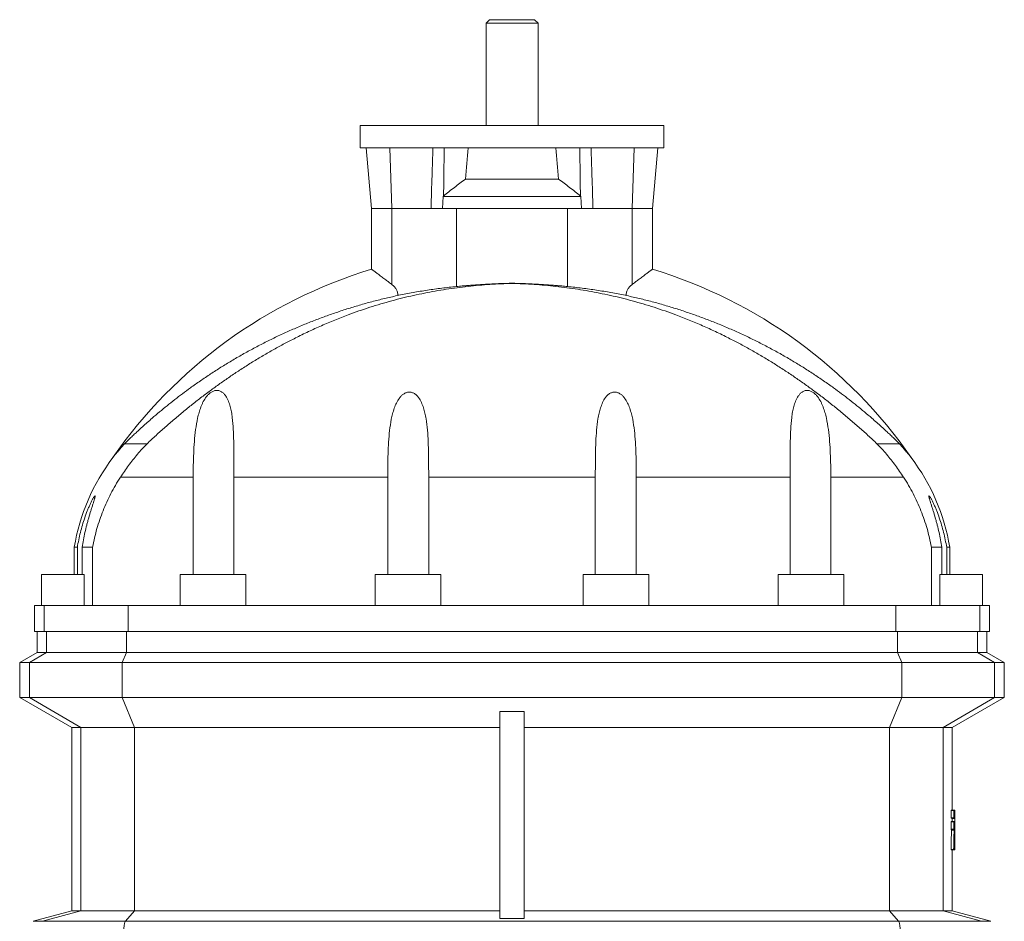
# Model space of a CAD drawing. Header units: millimetres. Extents: x -710 to 592, y 67 to 1977.
# Tile 7 of 7: x 24 to 592, y 1457 to 1977. Entities that reach past the tile are written whole.
import ezdxf

# ---------------------------------------------------------------- set-up
doc = ezdxf.new("R2010")
doc.units = ezdxf.units.MM

msp = doc.modelspace()

# ---------------------------------------------------------------- linework, layer by layer
at = {"color": 7, "linetype": 'Continuous', "lineweight": 15}
for p, q in [((294.69, 1977.13), (292.69, 1975.13)), ((318.38, 1977.13), (294.69, 1977.13)), ((320.69, 1977.13), (318.38, 1977.13)), ((322.69, 1975.13), (320.69, 1977.13)), ((292.69, 1975.13), (292.69, 1916.13)), ((320.02, 1975.13), (292.69, 1975.13)), ((322.69, 1975.13), (320.02, 1975.13)), ((322.69, 1916.13), (322.69, 1975.13)), ((220.19, 1916.13), (220.19, 1903.13)), ((220.19, 1916.13), (307.69, 1916.13)), ((307.69, 1916.13), (395.19, 1916.13)), ((395.19, 1903.13), (395.19, 1916.13)), ((220.19, 1903.13), (307.69, 1903.13)), ((223.63, 1903.13), (226.69, 1868.13)), ((307.69, 1903.13), (395.19, 1903.13)), ((388.69, 1868.13), (391.75, 1903.13)), ((280.84, 1885.13), (334.53, 1885.13)), ((267.96, 1875.13), (267.65, 1868.13)), ((267.96, 1875.13), (347.42, 1875.13)), ((347.73, 1868.13), (347.42, 1875.13)), ((226.69, 1868.13), (226.69, 1833.15)), ((226.69, 1868.13), (238.42, 1868.13)), ((261.02, 1868.13), (238.42, 1868.13)), ((275.59, 1868.13), (261.02, 1868.13)), ((275.59, 1823.2), (275.59, 1868.13)), ((339.78, 1823.2), (339.78, 1868.13)), ((339.78, 1868.13), (354.35, 1868.13)), ((376.96, 1868.13), (354.35, 1868.13)), ((388.69, 1868.13), (376.96, 1868.13)), ((388.69, 1833.15), (388.69, 1868.13)), ((307.69, 1824.99), (307.69, 1825.06)), ((242.35, 1818.13), (241.9, 1818.13)), ((373.03, 1818.13), (373.48, 1818.13)), ((97.14, 1732.48), (84.19, 1732.48)), ((518.23, 1732.48), (531.19, 1732.48)), ((123.79, 1713.13), (123.79, 1657.13)), ((147.17, 1657.13), (147.17, 1713.13)), ((236.01, 1713.13), (236.01, 1657.13)), ((259.62, 1657.13), (259.62, 1713.13)), ((355.75, 1657.13), (355.75, 1713.13)), ((379.37, 1713.13), (379.37, 1657.13)), ((468.2, 1657.13), (468.2, 1713.13)), ((491.58, 1713.13), (491.58, 1657.13)), ((55.19, 1672.72), (55.19, 1657.13)), ((55.19, 1672.72), (56.94, 1672.72)), ((56.94, 1657.13), (56.94, 1672.72)), ((65.75, 1672.72), (59.7, 1672.72)), ((59.7, 1672.72), (59.7, 1657.13)), ((65.75, 1672.72), (65.75, 1639.13)), ((549.62, 1672.72), (549.62, 1639.13)), ((549.62, 1672.72), (555.67, 1672.72)), ((555.67, 1672.72), (555.67, 1657.13)), ((560.19, 1672.72), (558.44, 1672.72)), ((558.44, 1657.13), (558.44, 1672.72)), ((560.19, 1657.13), (560.19, 1672.72)), ((36.19, 1657.13), (36.19, 1639.13)), ((36.19, 1657.13), (60.81, 1657.13)), ((60.81, 1639.13), (60.81, 1657.13)), ((116.19, 1657.13), (116.19, 1639.13)), ((116.19, 1657.13), (154.1, 1657.13)), ((154.1, 1657.13), (154.1, 1639.13)), ((228.69, 1657.13), (228.69, 1639.13)), ((228.69, 1657.13), (266.69, 1657.13)), ((266.69, 1639.13), (266.69, 1657.13)), ((348.69, 1657.13), (348.69, 1639.13)), ((386.69, 1657.13), (348.69, 1657.13)), ((386.69, 1639.13), (386.69, 1657.13)), ((461.27, 1657.13), (461.27, 1639.13)), ((499.19, 1657.13), (461.27, 1657.13)), ((499.19, 1639.13), (499.19, 1657.13)), ((554.57, 1639.13), (554.57, 1657.13)), ((579.19, 1657.13), (554.57, 1657.13)), ((579.19, 1639.13), (579.19, 1657.13)), ((32.19, 1639.13), (32.19, 1624.13)), ((37.8, 1639.13), (32.19, 1639.13)), ((37.8, 1639.13), (86.19, 1639.13)), ((86.19, 1639.13), (529.19, 1639.13)), ((577.57, 1639.13), (529.19, 1639.13)), ((577.57, 1639.13), (583.19, 1639.13)), ((583.19, 1624.13), (583.19, 1639.13)), ((37.8, 1624.13), (32.19, 1624.13)), ((33.69, 1624.13), (33.69, 1612.13)), ((37.8, 1624.13), (86.19, 1624.13)), ((86.19, 1624.13), (529.19, 1624.13)), ((577.57, 1624.13), (529.19, 1624.13)), ((577.57, 1624.13), (583.19, 1624.13)), ((581.69, 1612.13), (581.69, 1624.13)), ((33.69, 1612.13), (23.69, 1606.35)), ((39.19, 1612.13), (33.69, 1612.13)), ((85.21, 1612.13), (39.19, 1612.13)), ((530.16, 1612.13), (85.21, 1612.13)), ((530.16, 1612.13), (576.18, 1612.13)), ((576.18, 1612.13), (581.69, 1612.13)), ((591.69, 1606.35), (581.69, 1612.13)), ((23.69, 1606.35), (23.69, 1586.13)), ((29.32, 1606.35), (23.69, 1606.35)), ((82.88, 1606.35), (29.32, 1606.35)), ((532.49, 1606.35), (82.88, 1606.35)), ((532.49, 1606.35), (586.06, 1606.35)), ((586.06, 1606.35), (591.69, 1606.35)), ((591.69, 1586.13), (591.69, 1606.35)), ((23.69, 1586.13), (53.69, 1568.81)), ((29.32, 1586.13), (23.69, 1586.13)), ((82.88, 1586.13), (29.32, 1586.13)), ((532.49, 1586.13), (82.88, 1586.13)), ((532.49, 1586.13), (586.06, 1586.13)), ((561.69, 1568.81), (591.69, 1586.13)), ((586.06, 1586.13), (591.69, 1586.13)), ((300.69, 1578.06), (300.69, 1458.63)), ((314.69, 1578.06), (314.69, 1458.63)), ((53.69, 1568.81), (53.69, 1462.93)), ((58.94, 1568.81), (53.69, 1568.81)), ((89.87, 1568.81), (58.94, 1568.81)), ((89.87, 1568.81), (300.69, 1568.81)), ((525.5, 1568.81), (314.69, 1568.81)), ((525.5, 1568.81), (556.44, 1568.81)), ((556.44, 1568.81), (561.69, 1568.81)), ((561.69, 1521.17), (561.69, 1568.81)), ((561.03, 1520.93), (561.03, 1516.61)), ((561.03, 1520.93), (562.53, 1520.93)), ((561.03, 1516.61), (562.53, 1516.61)), ((561.05, 1521.17), (562.54, 1521.17)), ((562.53, 1520.93), (562.53, 1516.61)), ((562.54, 1521.17), (563.13, 1521.17)), ((561.03, 1514.35), (561.03, 1510.03)), ((561.03, 1514.35), (562.53, 1514.35)), ((561.05, 1516.37), (562.54, 1516.37)), ((561.05, 1514.59), (562.54, 1514.59)), ((561.57, 1516.22), (561.58, 1514.59)), ((561.57, 1516.22), (563.07, 1516.22)), ((562.53, 1514.35), (562.53, 1510.03)), ((562.54, 1516.37), (563.07, 1516.37)), ((562.54, 1514.59), (563.04, 1514.59)), ((561.03, 1510.03), (562.53, 1510.03)), ((561.05, 1509.79), (562.54, 1509.79)), ((561.2, 1509.46), (562.7, 1509.46)), ((562.54, 1509.79), (562.69, 1509.79)), ((562.87, 1506.26), (562.99, 1506.26)), ((562.88, 1505.93), (562.99, 1505.93)), ((563.19, 1498.13), (563.19, 1505.73)), ((562.79, 1501.34), (563.05, 1501.34)), ((562.8, 1501.49), (563.05, 1501.49)), ((560.96, 1498.46), (562.46, 1498.46)), ((560.97, 1498.13), (562.47, 1498.13)), ((561.69, 1462.93), (561.69, 1498.13)), ((562.47, 1498.13), (562.72, 1498.13)), ((562.73, 1498.27), (563.08, 1498.27)), ((562.78, 1498.13), (563.09, 1498.13)), ((563.09, 1498.13), (563.16, 1498.13)), ((563.18, 1498.13), (563.19, 1498.13)), ((53.69, 1462.93), (31.39, 1456.96)), ((58.94, 1462.93), (53.69, 1462.93)), ((89.87, 1462.93), (58.94, 1462.93)), ((89.87, 1462.93), (300.69, 1462.93)), ((525.5, 1462.93), (314.69, 1462.93)), ((525.5, 1462.93), (556.44, 1462.93)), ((556.44, 1462.93), (561.69, 1462.93)), ((583.98, 1456.96), (561.69, 1462.93))]:
    msp.add_line(p, q, dxfattribs=at)
at = {"color": 8, "linetype": 'Continuous', "lineweight": 0}
for p, q in [((237.25, 1903.13), (238.42, 1868.13)), ((378.13, 1903.13), (376.96, 1868.13)), ((238.42, 1824.3), (238.42, 1868.13)), ((339.78, 1868.13), (275.59, 1868.13)), ((376.96, 1824.3), (376.96, 1868.13)), ((123.79, 1713.13), (81.79, 1713.13)), ((236.01, 1713.13), (147.17, 1713.13)), ((355.75, 1713.13), (259.62, 1713.13)), ((379.37, 1713.13), (468.2, 1713.13)), ((491.58, 1713.13), (533.59, 1713.13)), ((37.8, 1639.13), (37.8, 1624.13)), ((86.19, 1639.13), (86.19, 1624.13)), ((529.19, 1639.13), (529.19, 1624.13)), ((577.57, 1639.13), (577.57, 1624.13)), ((39.19, 1612.13), (39.19, 1624.13)), ((85.21, 1612.13), (85.21, 1624.13)), ((530.16, 1612.13), (530.16, 1624.13)), ((576.18, 1612.13), (576.18, 1624.13)), ((29.32, 1606.35), (39.19, 1612.13)), ((82.88, 1606.35), (85.21, 1612.13)), ((532.49, 1606.35), (530.16, 1612.13)), ((586.06, 1606.35), (576.18, 1612.13)), ((29.32, 1586.13), (29.32, 1606.35)), ((82.88, 1586.13), (82.88, 1606.35)), ((532.49, 1586.13), (532.49, 1606.35)), ((586.06, 1586.13), (586.06, 1606.35)), ((58.94, 1568.81), (29.32, 1586.13)), ((89.87, 1568.81), (82.88, 1586.13)), ((525.5, 1568.81), (532.49, 1586.13)), ((556.44, 1568.81), (586.06, 1586.13)), ((58.94, 1462.93), (58.94, 1568.81)), ((89.87, 1462.93), (89.87, 1568.81)), ((525.5, 1462.93), (525.5, 1568.81)), ((556.44, 1462.93), (556.44, 1568.81)), ((36.93, 1456.96), (58.94, 1462.93)), ((84.68, 1456.96), (89.87, 1462.93)), ((530.7, 1456.96), (525.5, 1462.93)), ((578.45, 1456.96), (556.44, 1462.93)), ((36.93, 1456.96), (31.39, 1456.96)), ((84.68, 1456.96), (36.93, 1456.96)), ((530.7, 1456.96), (84.68, 1456.96)), ((530.7, 1456.96), (578.45, 1456.96)), ((578.45, 1456.96), (583.98, 1456.96))]:
    msp.add_line(p, q, dxfattribs=at)
at = {"color": 8, "linetype": 'Continuous', "lineweight": 0, "flags": 128}
for points in [[(84.68, 1447.3), (84.55, 1447.48), (84.42, 1447.74), (84.3, 1448.05), (84.2, 1448.43), (84.1, 1448.85), (84.01, 1449.32), (83.94, 1449.83), (83.89, 1450.38), (83.85, 1450.95), (83.82, 1451.53), (83.81, 1452.13), (83.82, 1452.72), (83.85, 1453.3), (83.89, 1453.87), (83.94, 1454.42), (84.01, 1454.93), (84.1, 1455.4), (84.2, 1455.83), (84.3, 1456.2), (84.42, 1456.51), (84.55, 1456.77), (84.68, 1456.96)], [(530.7, 1447.3), (530.83, 1447.48), (530.95, 1447.74), (531.07, 1448.05), (531.18, 1448.43), (531.28, 1448.85), (531.36, 1449.32), (531.43, 1449.83), (531.49, 1450.38), (531.53, 1450.95), (531.55, 1451.53), (531.56, 1452.13), (531.55, 1452.72), (531.53, 1453.3), (531.49, 1453.87), (531.43, 1454.42), (531.36, 1454.93), (531.28, 1455.4), (531.18, 1455.83), (531.07, 1456.2), (530.95, 1456.51), (530.83, 1456.77), (530.7, 1456.96)]]:
    msp.add_lwpolyline(points, dxfattribs=at)
at = {"color": 7, "linetype": 'Continuous', "lineweight": 15}
for centre, radius, start, end in [((307.69, 1565.13), 280, 106.8152, 145.3155), ((307.69, 1565.13), 280, 34.6845, 73.1848), ((169.69, 1654.13), 116, 142.6745, 170.7759), ((445.69, 1654.13), 116, 9.2241, 37.3255)]:
    msp.add_arc(centre, radius, start, end, dxfattribs=at)
for start_param, end_param in [(0.781215, 0.841542), (5.441644, 5.50197)]:
    msp.add_ellipse((307.69, 1610.95), major_axis=(0, 411.48), ratio=0.087489, start_param=start_param, end_param=end_param, dxfattribs=at)
for points, knots in [([(262.1, 1903.13), (261.91, 1897.82), (261.49, 1886.15), (261.19, 1874.48), (261.02, 1868.13)], [0, 0, 0, 0, 0.455301, 1, 1, 1, 1]), ([(268.56, 1903.13), (268.5, 1897.8), (268.43, 1892.47), (268.37, 1887.14), (268.32, 1883.22), (268.28, 1879.31), (268.23, 1875.39)], [0.00351365, 0.00351365, 0.00351365, 0.00351365, 0.01955872, 0.01955872, 0.01955872, 0.03135862, 0.03135862, 0.03135862, 0.03135862]), ([(346.81, 1903.13), (346.88, 1897.8), (346.94, 1892.47), (347.01, 1887.14), (347.05, 1883.22), (347.1, 1879.31), (347.14, 1875.39)], [0.00351365, 0.00351365, 0.00351365, 0.00351365, 0.01955872, 0.01955872, 0.01955872, 0.03135862, 0.03135862, 0.03135862, 0.03135862]), ([(353.27, 1903.13), (353.46, 1897.82), (353.88, 1886.15), (354.19, 1874.48), (354.35, 1868.13)], [0, 0, 0, 0, 0.455301, 1, 1, 1, 1]), ([(280.84, 1885.13), (278.67, 1883.59), (276.54, 1882), (272.35, 1878.75), (270.28, 1877.08), (268.23, 1875.39)], [0, 0, 0, 0, 0.5, 0.5, 1, 1, 1, 1]), ([(347.14, 1875.39), (345.09, 1877.08), (343.03, 1878.75), (338.83, 1882), (336.71, 1883.59), (334.53, 1885.13)], [0, 0, 0, 0, 0.5, 0.5, 1, 1, 1, 1]), ([(238.42, 1824.3), (237.82, 1824.76), (236.63, 1825.67), (235.1, 1826.84), (233.79, 1827.82), (232.71, 1828.65), (231.7, 1829.41), (230.77, 1830.1), (229.93, 1830.74), (229.15, 1831.32), (228.46, 1831.83), (227.88, 1832.27), (227.4, 1832.63), (227.03, 1832.9), (226.81, 1833.06), (226.71, 1833.14), (226.68, 1833.15), (226.69, 1833.15), (226.69, 1833.15)], [0, 0, 0, 0, 0.097574, 0.195133, 0.26273, 0.330405, 0.397982, 0.461421, 0.524855, 0.589973, 0.655083, 0.718629, 0.782168, 0.848162, 0.91415, 0.956961, 0.999974, 1, 1, 1, 1]), ([(376.96, 1824.3), (377.55, 1824.76), (378.74, 1825.67), (380.28, 1826.84), (381.58, 1827.82), (382.67, 1828.65), (383.68, 1829.41), (384.6, 1830.1), (385.45, 1830.74), (386.23, 1831.32), (386.91, 1831.83), (387.5, 1832.27), (387.98, 1832.63), (388.35, 1832.9), (388.57, 1833.06), (388.66, 1833.14), (388.7, 1833.15), (388.69, 1833.15), (388.69, 1833.15)], [0, 0, 0, 0, 0.097574, 0.195132, 0.262729, 0.330403, 0.39798, 0.461419, 0.524852, 0.58997, 0.65508, 0.718626, 0.782165, 0.848159, 0.914146, 0.956957, 0.99997, 1, 1, 1, 1]), ([(307.69, 1824.99), (305.56, 1824.92), (301.31, 1824.77), (294.95, 1824.4), (288.62, 1823.9), (282.33, 1823.28), (276.02, 1822.52), (269.72, 1821.62), (263.41, 1820.58), (257.15, 1819.4), (250.94, 1818.08), (244.68, 1816.61), (238.36, 1814.97), (231.99, 1813.16), (225.67, 1811.2), (219.39, 1809.1), (212.65, 1806.67), (205.45, 1803.86), (197.8, 1800.63), (190.23, 1797.19), (183.12, 1793.72), (176.47, 1790.28), (170.27, 1786.89), (164.12, 1783.35), (158.03, 1779.67), (152.08, 1775.91), (146.27, 1772.07), (140.6, 1768.16), (134.99, 1764.14), (129.44, 1760), (123.92, 1755.72), (118.44, 1751.3), (112.98, 1746.74), (107.61, 1742.08), (102.32, 1737.33), (98.87, 1734.1), (97.14, 1732.48)], [0, 0, 0, 0, 0.026591, 0.053205, 0.079831, 0.10645, 0.133045, 0.16033, 0.187629, 0.214937, 0.242244, 0.269534, 0.29825, 0.326977, 0.355708, 0.384436, 0.413153, 0.449048, 0.484957, 0.520866, 0.556759, 0.586934, 0.617125, 0.64732, 0.677508, 0.707681, 0.736591, 0.765518, 0.79445, 0.823374, 0.852283, 0.881813, 0.911365, 0.940923, 0.970472, 1, 1, 1, 1]), ([(238.42, 1824.3), (238.89, 1823.94), (239.33, 1823.54), (240.15, 1822.66), (240.52, 1822.17), (241.14, 1821.13), (241.39, 1820.57), (241.67, 1819.67), (241.74, 1819.37), (241.85, 1818.75), (241.88, 1818.44), (241.9, 1818.13)], [0, 0, 0, 0, 0.25, 0.25, 0.5, 0.5, 0.75, 0.75, 0.875, 0.875, 1, 1, 1, 1]), ([(275.59, 1823.2), (276.21, 1823.25), (277.45, 1823.37), (279.42, 1823.54), (281.5, 1823.71), (283.68, 1823.88), (285.96, 1824.05), (288.29, 1824.21), (290.65, 1824.36), (293.05, 1824.5), (295.52, 1824.63), (298.05, 1824.75), (300.64, 1824.86), (303.11, 1824.95), (305.46, 1825.01), (306.95, 1825.05), (307.69, 1825.06)], [0, 0, 0, 0, 0.07185, 0.143755, 0.215604, 0.289535, 0.363527, 0.437457, 0.509311, 0.581219, 0.653072, 0.727029, 0.801046, 0.875003, 0.937427, 1, 1, 1, 1]), ([(339.78, 1823.2), (339.17, 1823.25), (337.93, 1823.37), (335.95, 1823.54), (333.88, 1823.71), (331.7, 1823.88), (329.42, 1824.05), (327.09, 1824.21), (324.72, 1824.36), (322.32, 1824.5), (319.86, 1824.63), (317.33, 1824.75), (314.74, 1824.86), (312.26, 1824.95), (309.91, 1825.01), (308.43, 1825.05), (307.69, 1825.06)], [0, 0, 0, 0, 0.0718497, 0.1437546, 0.2156044, 0.2895354, 0.3635266, 0.4374574, 0.5093106, 0.5812192, 0.653072, 0.7270288, 0.8010465, 0.8750028, 0.9374274, 1, 1, 1, 1]), ([(307.69, 1824.99), (309.81, 1824.92), (314.07, 1824.77), (320.43, 1824.4), (326.76, 1823.9), (333.05, 1823.28), (339.35, 1822.52), (345.66, 1821.62), (351.97, 1820.58), (358.23, 1819.4), (364.43, 1818.08), (370.7, 1816.61), (377.01, 1814.97), (383.39, 1813.16), (389.71, 1811.2), (395.98, 1809.1), (402.72, 1806.67), (409.93, 1803.86), (417.57, 1800.63), (425.15, 1797.19), (432.25, 1793.72), (438.9, 1790.28), (445.11, 1786.89), (451.26, 1783.35), (457.35, 1779.67), (463.3, 1775.91), (469.11, 1772.07), (474.78, 1768.16), (480.39, 1764.14), (485.94, 1760), (491.45, 1755.72), (496.94, 1751.3), (502.39, 1746.74), (507.76, 1742.08), (513.05, 1737.33), (516.51, 1734.1), (518.23, 1732.48)], [0, 0, 0, 0, 0.026591, 0.053205, 0.079831, 0.10645, 0.133045, 0.16033, 0.187629, 0.214937, 0.242244, 0.269534, 0.29825, 0.326977, 0.355708, 0.384436, 0.413153, 0.449048, 0.484957, 0.520866, 0.556759, 0.586934, 0.617125, 0.64732, 0.677508, 0.707681, 0.736591, 0.765518, 0.79445, 0.823374, 0.852283, 0.881813, 0.911365, 0.940923, 0.970472, 1, 1, 1, 1]), ([(376.96, 1824.3), (376.49, 1823.94), (376.04, 1823.54), (375.23, 1822.66), (374.85, 1822.17), (374.23, 1821.13), (373.98, 1820.57), (373.71, 1819.67), (373.64, 1819.37), (373.53, 1818.75), (373.49, 1818.44), (373.48, 1818.13)], [0, 0, 0, 0, 0.25, 0.25, 0.5, 0.5, 0.75, 0.75, 0.875, 0.875, 1, 1, 1, 1]), ([(84.19, 1732.48), (84.79, 1733.07), (85.99, 1734.26), (87.88, 1736.08), (89.81, 1737.92), (92.02, 1739.99), (94.5, 1742.26), (97.27, 1744.75), (100.54, 1747.62), (104.34, 1750.85), (108.69, 1754.42), (113.12, 1757.93), (117.61, 1761.36), (122.54, 1764.99), (127.94, 1768.8), (133.81, 1772.76), (139.78, 1776.59), (145.92, 1780.34), (152.25, 1784.02), (158.77, 1787.6), (165.36, 1791.02), (172.03, 1794.29), (178.75, 1797.39), (185.52, 1800.33), (192.37, 1803.12), (199.27, 1805.74), (206.27, 1808.21), (213.36, 1810.53), (220.53, 1812.69), (227.75, 1814.68), (235.02, 1816.51), (239.89, 1817.59), (242.33, 1818.13)], [0, 0, 0, 0, 0.015171, 0.030369, 0.04559, 0.060793, 0.081513, 0.10224, 0.122964, 0.153933, 0.184915, 0.215906, 0.246896, 0.277871, 0.316546, 0.355234, 0.393922, 0.432599, 0.473122, 0.513657, 0.554192, 0.594716, 0.634951, 0.675202, 0.71546, 0.755712, 0.795947, 0.836746, 0.877563, 0.918385, 0.959201, 1, 1, 1, 1]), ([(242.35, 1818.13), (245.1, 1818.67), (250.6, 1819.76), (258.9, 1821.11), (267.23, 1822.29), (272.8, 1822.89), (275.59, 1823.2)], [0, 0, 0, 0, 0.249717, 0.499436, 0.749717, 1, 1, 1, 1]), ([(373.03, 1818.13), (370.28, 1818.67), (364.78, 1819.76), (356.48, 1821.11), (348.15, 1822.29), (342.57, 1822.89), (339.78, 1823.2)], [0, 0, 0, 0, 0.249717, 0.499436, 0.749717, 1, 1, 1, 1]), ([(531.19, 1732.48), (530.59, 1733.07), (529.39, 1734.26), (527.5, 1736.08), (525.57, 1737.92), (523.36, 1739.99), (520.88, 1742.26), (518.11, 1744.75), (514.83, 1747.62), (511.03, 1750.85), (506.68, 1754.42), (502.26, 1757.93), (497.77, 1761.36), (492.83, 1764.99), (487.44, 1768.8), (481.56, 1772.76), (475.6, 1776.59), (469.46, 1780.34), (463.13, 1784.02), (456.61, 1787.6), (450.01, 1791.02), (443.35, 1794.29), (436.63, 1797.39), (429.85, 1800.33), (423.01, 1803.12), (416.1, 1805.74), (409.11, 1808.21), (402.02, 1810.53), (394.85, 1812.69), (387.62, 1814.68), (380.36, 1816.51), (375.48, 1817.59), (373.04, 1818.13)], [0, 0, 0, 0, 0.015171, 0.030369, 0.04559, 0.060793, 0.081513, 0.10224, 0.122964, 0.153933, 0.184915, 0.215906, 0.246896, 0.277871, 0.316546, 0.355234, 0.393922, 0.432599, 0.473122, 0.513657, 0.554192, 0.594716, 0.634951, 0.675202, 0.71546, 0.755712, 0.795947, 0.836746, 0.877563, 0.918385, 0.959201, 1, 1, 1, 1]), ([(147.17, 1713.13), (147.17, 1715.46), (147.18, 1717.79), (147.19, 1722.43), (147.19, 1724.75), (147.18, 1729.37), (147.17, 1731.67), (147.09, 1736.26), (147.03, 1738.55), (146.79, 1743.08), (146.62, 1745.32), (146.2, 1748.63), (146.04, 1749.73), (145.64, 1751.9), (145.41, 1752.98), (144.98, 1754.56), (144.82, 1755.08), (144.48, 1756.11), (144.3, 1756.62), (143.68, 1758.11), (143.2, 1759.06), (142.3, 1760.39), (141.97, 1760.82), (141.23, 1761.6), (140.82, 1761.96), (140.14, 1762.42), (139.91, 1762.56), (139.41, 1762.8), (139.15, 1762.91), (138.62, 1763.08), (138.34, 1763.14), (137.78, 1763.21), (137.49, 1763.23), (136.91, 1763.2), (136.62, 1763.17), (136.05, 1763.05), (135.76, 1762.96), (134.94, 1762.66), (134.42, 1762.38), (133.45, 1761.71), (133.01, 1761.34), (132.19, 1760.53), (131.8, 1760.1), (130.74, 1758.74), (130.15, 1757.78), (129.36, 1756.28), (129.11, 1755.77), (128.65, 1754.74), (128.43, 1754.21), (127.83, 1752.64), (127.48, 1751.57), (126.85, 1749.43), (126.58, 1748.34), (125.84, 1745.07), (125.47, 1742.85), (124.87, 1738.36), (124.64, 1736.08), (124.29, 1731.53), (124.16, 1729.24), (123.96, 1724.66), (123.9, 1722.36), (123.81, 1717.75), (123.79, 1715.44), (123.79, 1713.13)], [0, 0, 0, 0, 0.0625, 0.0625, 0.125, 0.125, 0.1875, 0.1875, 0.25, 0.25, 0.3125, 0.3125, 0.34375, 0.34375, 0.375, 0.375, 0.390625, 0.390625, 0.40625, 0.40625, 0.4375, 0.4375, 0.453125, 0.453125, 0.46875, 0.46875, 0.476562, 0.476562, 0.484375, 0.484375, 0.492187, 0.492187, 0.5, 0.5, 0.507812, 0.507812, 0.515625, 0.515625, 0.53125, 0.53125, 0.546875, 0.546875, 0.5625, 0.5625, 0.59375, 0.59375, 0.609375, 0.609375, 0.625, 0.625, 0.65625, 0.65625, 0.6875, 0.6875, 0.75, 0.75, 0.8125, 0.8125, 0.875, 0.875, 0.9375, 0.9375, 1, 1, 1, 1]), ([(259.62, 1713.13), (259.62, 1715.42), (259.62, 1717.7), (259.59, 1722.26), (259.56, 1724.53), (259.48, 1729.07), (259.42, 1731.32), (259.23, 1735.83), (259.1, 1738.08), (258.71, 1742.53), (258.46, 1744.73), (257.92, 1747.98), (257.71, 1749.06), (257.22, 1751.2), (256.94, 1752.25), (256.44, 1753.79), (256.26, 1754.3), (255.87, 1755.31), (255.66, 1755.81), (254.97, 1757.28), (254.44, 1758.22), (253.48, 1759.53), (253.12, 1759.95), (252.54, 1760.52), (252.34, 1760.7), (251.91, 1761.05), (251.69, 1761.22), (250.99, 1761.67), (250.48, 1761.91), (249.66, 1762.16), (249.38, 1762.22), (248.82, 1762.29), (248.53, 1762.3), (247.95, 1762.28), (247.67, 1762.24), (247.11, 1762.12), (246.83, 1762.04), (246.02, 1761.73), (245.52, 1761.46), (244.83, 1760.97), (244.6, 1760.8), (244.18, 1760.43), (243.98, 1760.24), (243.39, 1759.64), (243.04, 1759.22), (242.04, 1757.88), (241.49, 1756.94), (240.52, 1754.98), (240.11, 1753.97), (239.38, 1751.89), (239.07, 1750.85), (238.52, 1748.73), (238.28, 1747.67), (237.65, 1744.45), (237.33, 1742.28), (236.84, 1737.89), (236.66, 1735.67), (236.37, 1731.19), (236.28, 1728.94), (236.13, 1724.44), (236.08, 1722.19), (236.02, 1717.66), (236.01, 1715.4), (236.01, 1713.13)], [0, 0, 0, 0, 0.0625, 0.0625, 0.125, 0.125, 0.1875, 0.1875, 0.25, 0.25, 0.3125, 0.3125, 0.34375, 0.34375, 0.375, 0.375, 0.390625, 0.390625, 0.40625, 0.40625, 0.4375, 0.4375, 0.453125, 0.453125, 0.460937, 0.460937, 0.46875, 0.46875, 0.484375, 0.484375, 0.492187, 0.492187, 0.5, 0.5, 0.507812, 0.507812, 0.515625, 0.515625, 0.53125, 0.53125, 0.539062, 0.539062, 0.546875, 0.546875, 0.5625, 0.5625, 0.59375, 0.59375, 0.625, 0.625, 0.65625, 0.65625, 0.6875, 0.6875, 0.75, 0.75, 0.8125, 0.8125, 0.875, 0.875, 0.9375, 0.9375, 1, 1, 1, 1]), ([(355.75, 1713.13), (355.75, 1715.42), (355.76, 1717.7), (355.79, 1722.26), (355.81, 1724.53), (355.9, 1729.07), (355.96, 1731.32), (356.15, 1735.83), (356.28, 1738.08), (356.67, 1742.53), (356.92, 1744.73), (357.46, 1747.98), (357.67, 1749.06), (358.16, 1751.2), (358.44, 1752.25), (358.94, 1753.79), (359.12, 1754.3), (359.51, 1755.31), (359.72, 1755.81), (360.4, 1757.28), (360.93, 1758.22), (361.9, 1759.53), (362.26, 1759.95), (362.84, 1760.52), (363.04, 1760.7), (363.46, 1761.05), (363.69, 1761.22), (364.39, 1761.67), (364.89, 1761.91), (365.71, 1762.16), (365.99, 1762.22), (366.56, 1762.29), (366.85, 1762.3), (367.42, 1762.28), (367.71, 1762.24), (368.27, 1762.12), (368.55, 1762.04), (369.36, 1761.73), (369.85, 1761.46), (370.55, 1760.97), (370.77, 1760.8), (371.2, 1760.43), (371.4, 1760.24), (371.98, 1759.64), (372.34, 1759.22), (373.34, 1757.88), (373.89, 1756.94), (374.85, 1754.98), (375.26, 1753.97), (376, 1751.89), (376.31, 1750.85), (376.86, 1748.73), (377.1, 1747.67), (377.73, 1744.45), (378.04, 1742.28), (378.54, 1737.89), (378.72, 1735.67), (379, 1731.19), (379.1, 1728.94), (379.25, 1724.44), (379.29, 1722.19), (379.35, 1717.66), (379.37, 1715.4), (379.37, 1713.13)], [0, 0, 0, 0, 0.0625, 0.0625, 0.125, 0.125, 0.1875, 0.1875, 0.25, 0.25, 0.3125, 0.3125, 0.34375, 0.34375, 0.375, 0.375, 0.390625, 0.390625, 0.40625, 0.40625, 0.4375, 0.4375, 0.453125, 0.453125, 0.460937, 0.460937, 0.46875, 0.46875, 0.484375, 0.484375, 0.492187, 0.492187, 0.5, 0.5, 0.507812, 0.507812, 0.515625, 0.515625, 0.53125, 0.53125, 0.539062, 0.539062, 0.546875, 0.546875, 0.5625, 0.5625, 0.59375, 0.59375, 0.625, 0.625, 0.65625, 0.65625, 0.6875, 0.6875, 0.75, 0.75, 0.8125, 0.8125, 0.875, 0.875, 0.9375, 0.9375, 1, 1, 1, 1]), ([(468.2, 1713.13), (468.2, 1715.46), (468.2, 1717.79), (468.19, 1722.43), (468.19, 1724.75), (468.19, 1729.37), (468.21, 1731.67), (468.28, 1736.26), (468.35, 1738.55), (468.59, 1743.08), (468.76, 1745.32), (469.17, 1748.63), (469.33, 1749.73), (469.73, 1751.9), (469.97, 1752.98), (470.4, 1754.56), (470.55, 1755.08), (470.89, 1756.11), (471.08, 1756.62), (471.69, 1758.11), (472.17, 1759.06), (473.08, 1760.39), (473.41, 1760.82), (474.15, 1761.6), (474.56, 1761.96), (475.23, 1762.42), (475.47, 1762.56), (475.96, 1762.8), (476.22, 1762.91), (476.76, 1763.08), (477.03, 1763.14), (477.6, 1763.21), (477.89, 1763.23), (478.47, 1763.2), (478.76, 1763.17), (479.33, 1763.05), (479.62, 1762.96), (480.44, 1762.66), (480.96, 1762.38), (481.93, 1761.71), (482.37, 1761.34), (483.19, 1760.53), (483.57, 1760.1), (484.63, 1758.74), (485.23, 1757.78), (486.02, 1756.28), (486.26, 1755.77), (486.73, 1754.74), (486.94, 1754.21), (487.55, 1752.64), (487.9, 1751.57), (488.53, 1749.43), (488.8, 1748.34), (489.53, 1745.07), (489.91, 1742.85), (490.51, 1738.36), (490.73, 1736.08), (491.09, 1731.53), (491.22, 1729.24), (491.41, 1724.66), (491.48, 1722.36), (491.56, 1717.75), (491.58, 1715.44), (491.58, 1713.13)], [0, 0, 0, 0, 0.0625, 0.0625, 0.125, 0.125, 0.1875, 0.1875, 0.25, 0.25, 0.3125, 0.3125, 0.34375, 0.34375, 0.375, 0.375, 0.390625, 0.390625, 0.40625, 0.40625, 0.4375, 0.4375, 0.453125, 0.453125, 0.46875, 0.46875, 0.476562, 0.476562, 0.484375, 0.484375, 0.492187, 0.492187, 0.5, 0.5, 0.507812, 0.507812, 0.515625, 0.515625, 0.53125, 0.53125, 0.546875, 0.546875, 0.5625, 0.5625, 0.59375, 0.59375, 0.609375, 0.609375, 0.625, 0.625, 0.65625, 0.65625, 0.6875, 0.6875, 0.75, 0.75, 0.8125, 0.8125, 0.875, 0.875, 0.9375, 0.9375, 1, 1, 1, 1]), ([(84.19, 1732.48), (83.33, 1731.53), (81.9, 1729.95), (80.19, 1727.91), (79.09, 1726.57), (78.44, 1725.74), (78.03, 1725.22), (77.76, 1724.88), (77.56, 1724.61), (77.47, 1724.5), (77.43, 1724.44), (77.44, 1724.46), (77.44, 1724.46)], [0, 0, 0, 0, 0.336894, 0.560598, 0.709529, 0.809602, 0.857967, 0.906793, 0.947198, 0.980202, 0.999979, 1, 1, 1, 1]), ([(97.14, 1732.48), (96.2, 1731.48), (94.32, 1729.49), (91.62, 1726.39), (89, 1723.21), (86.49, 1719.93), (84.06, 1716.57), (82.54, 1714.27), (81.79, 1713.13)], [0, 0, 0, 0, 0.165726, 0.331501, 0.497228, 0.664802, 0.832427, 1, 1, 1, 1]), ([(518.23, 1732.48), (519.18, 1731.48), (521.06, 1729.49), (523.76, 1726.39), (526.38, 1723.21), (528.89, 1719.93), (531.31, 1716.57), (532.83, 1714.27), (533.59, 1713.13)], [0, 0, 0, 0, 0.165726, 0.331501, 0.497228, 0.664802, 0.832427, 1, 1, 1, 1]), ([(531.19, 1732.48), (532.05, 1731.53), (533.48, 1729.95), (535.19, 1727.91), (536.29, 1726.57), (536.94, 1725.74), (537.35, 1725.22), (537.61, 1724.88), (537.82, 1724.61), (537.91, 1724.5), (537.94, 1724.44), (537.93, 1724.46), (537.93, 1724.46)], [0, 0, 0, 0, 0.336893, 0.560597, 0.709528, 0.809601, 0.857966, 0.906793, 0.947197, 0.980201, 0.999978, 1, 1, 1, 1]), ([(81.79, 1713.13), (79.79, 1710.06), (77.96, 1706.91), (74.63, 1700.48), (73.12, 1697.19), (70.43, 1690.45), (69.25, 1687.01), (67.74, 1681.72), (67.28, 1679.93), (66.44, 1676.34), (66.08, 1674.54), (65.75, 1672.72)], [0, 0, 0, 0, 0.25, 0.25, 0.5, 0.5, 0.75, 0.75, 0.875, 0.875, 1, 1, 1, 1]), ([(533.59, 1713.13), (535.58, 1710.06), (537.41, 1706.91), (540.75, 1700.48), (542.26, 1697.19), (544.94, 1690.45), (546.13, 1687.01), (547.64, 1681.72), (548.1, 1679.93), (548.93, 1676.34), (549.3, 1674.54), (549.62, 1672.72)], [0, 0, 0, 0, 0.25, 0.25, 0.5, 0.5, 0.75, 0.75, 0.875, 0.875, 1, 1, 1, 1]), ([(56.94, 1672.72), (57.42, 1675.62), (58.01, 1678.49), (59.07, 1682.74), (59.45, 1684.14), (60.27, 1686.93), (60.71, 1688.31), (61.65, 1691.05), (62.15, 1692.41), (62.93, 1694.38), (63.2, 1695.02), (63.74, 1696.29), (64.01, 1696.91), (64.57, 1698.12), (64.85, 1698.71), (65.41, 1699.81), (65.68, 1700.33), (66.07, 1701.01), (66.2, 1701.22), (66.43, 1701.61), (66.55, 1701.78), (66.75, 1702.06), (66.84, 1702.17), (66.96, 1702.29), (66.99, 1702.32), (67.05, 1702.35), (67.11, 1702.37), (67.14, 1702.36), (67.17, 1702.32), (67.18, 1702.29), (67.19, 1702.18), (67.19, 1702.07), (67.15, 1701.78), (67.11, 1701.61), (67.02, 1701.23), (66.96, 1701.02), (66.84, 1700.57), (66.76, 1700.32), (66.61, 1699.81), (66.53, 1699.54), (66.27, 1698.72), (66.08, 1698.14), (65.79, 1697.24), (65.7, 1696.93), (65.5, 1696.31), (65.4, 1695.99), (65.09, 1695.04), (64.89, 1694.4), (64.28, 1692.44), (63.88, 1691.09), (63.29, 1689.04), (63.1, 1688.35), (62.72, 1686.96), (62.53, 1686.26), (62, 1684.16), (61.66, 1682.75), (60.7, 1678.5), (60.15, 1675.62), (59.7, 1672.72)], [0, 0, 0, 0, 0.125, 0.125, 0.1875, 0.1875, 0.25, 0.25, 0.3125, 0.3125, 0.34375, 0.34375, 0.375, 0.375, 0.40625, 0.40625, 0.4375, 0.4375, 0.453125, 0.453125, 0.46875, 0.46875, 0.484375, 0.484375, 0.492188, 0.492188, 0.5, 0.507813, 0.507813, 0.515625, 0.515625, 0.53125, 0.53125, 0.546875, 0.546875, 0.5625, 0.5625, 0.578125, 0.578125, 0.59375, 0.59375, 0.625, 0.625, 0.640625, 0.640625, 0.65625, 0.65625, 0.6875, 0.6875, 0.75, 0.75, 0.78125, 0.78125, 0.8125, 0.8125, 0.875, 0.875, 1, 1, 1, 1]), ([(558.44, 1672.72), (557.96, 1675.62), (557.36, 1678.49), (556.31, 1682.74), (555.92, 1684.14), (555.1, 1686.93), (554.67, 1688.31), (553.73, 1691.05), (553.23, 1692.41), (552.45, 1694.38), (552.18, 1695.02), (551.64, 1696.29), (551.37, 1696.91), (550.81, 1698.12), (550.53, 1698.71), (549.97, 1699.81), (549.69, 1700.33), (549.31, 1701.01), (549.18, 1701.22), (548.94, 1701.61), (548.83, 1701.78), (548.63, 1702.06), (548.54, 1702.17), (548.42, 1702.29), (548.38, 1702.32), (548.32, 1702.35), (548.27, 1702.37), (548.23, 1702.36), (548.21, 1702.32), (548.2, 1702.29), (548.18, 1702.18), (548.19, 1702.07), (548.23, 1701.78), (548.27, 1701.61), (548.36, 1701.23), (548.41, 1701.02), (548.54, 1700.57), (548.61, 1700.32), (548.77, 1699.81), (548.85, 1699.54), (549.11, 1698.72), (549.29, 1698.14), (549.58, 1697.24), (549.68, 1696.93), (549.88, 1696.31), (549.98, 1695.99), (550.28, 1695.04), (550.49, 1694.4), (551.09, 1692.44), (551.5, 1691.09), (552.09, 1689.04), (552.28, 1688.35), (552.66, 1686.96), (552.84, 1686.26), (553.38, 1684.16), (553.72, 1682.75), (554.67, 1678.5), (555.22, 1675.62), (555.67, 1672.72)], [0, 0, 0, 0, 0.125, 0.125, 0.1875, 0.1875, 0.25, 0.25, 0.3125, 0.3125, 0.34375, 0.34375, 0.375, 0.375, 0.40625, 0.40625, 0.4375, 0.4375, 0.453125, 0.453125, 0.46875, 0.46875, 0.484375, 0.484375, 0.492188, 0.492188, 0.5, 0.507813, 0.507813, 0.515625, 0.515625, 0.53125, 0.53125, 0.546875, 0.546875, 0.5625, 0.5625, 0.578125, 0.578125, 0.59375, 0.59375, 0.625, 0.625, 0.640625, 0.640625, 0.65625, 0.65625, 0.6875, 0.6875, 0.75, 0.75, 0.78125, 0.78125, 0.8125, 0.8125, 0.875, 0.875, 1, 1, 1, 1]), ([(561.05, 1521.17), (561.04, 1521.17), (561.04, 1521.16), (561.04, 1521.14), (561.04, 1521.12), (561.04, 1521.08), (561.04, 1521.07), (561.03, 1521.05), (561.03, 1521.03), (561.03, 1520.99), (561.03, 1520.96), (561.03, 1520.93)], [0, 0, 0, 0, 0.25, 0.25, 0.5, 0.5, 0.625, 0.625, 0.75, 0.75, 1, 1, 1, 1]), ([(561.03, 1516.61), (561.03, 1516.57), (561.03, 1516.54), (561.03, 1516.48), (561.04, 1516.46), (561.04, 1516.42), (561.04, 1516.42), (561.04, 1516.4), (561.04, 1516.39), (561.04, 1516.37), (561.04, 1516.37), (561.05, 1516.37)], [0, 0, 0, 0, 0.25, 0.25, 0.5, 0.5, 0.625, 0.625, 0.75, 0.75, 1, 1, 1, 1]), ([(562.54, 1521.17), (562.54, 1521.16), (562.54, 1521.16), (562.54, 1521.15), (562.54, 1521.13), (562.53, 1521.1), (562.53, 1521.06), (562.53, 1521.02), (562.53, 1520.97), (562.53, 1520.94), (562.53, 1520.93)], [0, 0, 0, 0, 0.1287851, 0.2519535, 0.3742922, 0.5006823, 0.6241755, 0.7504804, 0.8728401, 1, 1, 1, 1]), ([(562.53, 1516.61), (562.53, 1516.59), (562.53, 1516.56), (562.53, 1516.51), (562.53, 1516.47), (562.53, 1516.44), (562.54, 1516.4), (562.54, 1516.38), (562.54, 1516.37), (562.54, 1516.37), (562.54, 1516.37)], [0, 0, 0, 0, 0.128332, 0.251131, 0.373227, 0.49953, 0.623108, 0.749665, 0.872391, 1, 1, 1, 1]), ([(563.14, 1521.02), (563.14, 1521.03), (563.14, 1521.06), (563.14, 1521.1), (563.14, 1521.13), (563.13, 1521.16), (563.13, 1521.16), (563.13, 1521.17)], [0, 0, 0, 0, 0.16943, 0.333967, 0.499905, 0.747861, 1, 1, 1, 1]), ([(561.05, 1514.59), (561.04, 1514.59), (561.04, 1514.59), (561.04, 1514.56), (561.04, 1514.55), (561.04, 1514.51), (561.04, 1514.5), (561.03, 1514.48), (561.03, 1514.46), (561.03, 1514.42), (561.03, 1514.39), (561.03, 1514.35)], [0, 0, 0, 0, 0.25, 0.25, 0.5, 0.5, 0.625, 0.625, 0.75, 0.75, 1, 1, 1, 1]), ([(562.54, 1514.59), (562.54, 1514.59), (562.54, 1514.59), (562.54, 1514.58), (562.54, 1514.56), (562.53, 1514.53), (562.53, 1514.49), (562.53, 1514.45), (562.53, 1514.4), (562.53, 1514.37), (562.53, 1514.35)], [0, 0, 0, 0, 0.128785, 0.251954, 0.374292, 0.500682, 0.624176, 0.75048, 0.87284, 1, 1, 1, 1]), ([(563.05, 1514.45), (563.04, 1514.46), (563.04, 1514.49), (563.04, 1514.53), (563.04, 1514.56), (563.04, 1514.59), (563.04, 1514.59), (563.04, 1514.59)], [0, 0, 0, 0, 0.16943, 0.333967, 0.499905, 0.747861, 1, 1, 1, 1]), ([(563.07, 1516.37), (563.07, 1516.36), (563.07, 1516.36), (563.07, 1516.35), (563.07, 1516.32), (563.07, 1516.28), (563.07, 1516.24), (563.07, 1516.22)], [0, 0, 0, 0, 0.169896, 0.334738, 0.500784, 0.748508, 1, 1, 1, 1]), ([(561.03, 1510.03), (561.03, 1510), (561.03, 1509.97), (561.03, 1509.91), (561.04, 1509.89), (561.04, 1509.85), (561.04, 1509.84), (561.04, 1509.83), (561.04, 1509.82), (561.04, 1509.8), (561.04, 1509.79), (561.05, 1509.79)], [0, 0, 0, 0, 0.25, 0.25, 0.5, 0.5, 0.625, 0.625, 0.75, 0.75, 1, 1, 1, 1]), ([(561.19, 1509.79), (561.2, 1509.79), (561.2, 1509.78), (561.2, 1509.76), (561.2, 1509.75), (561.2, 1509.72), (561.2, 1509.7), (561.2, 1509.67), (561.2, 1509.65), (561.2, 1509.62), (561.2, 1509.6), (561.2, 1509.54), (561.2, 1509.5), (561.2, 1509.46)], [0, 0, 0, 0, 0.25, 0.25, 0.375, 0.375, 0.5, 0.5, 0.625, 0.625, 0.75, 0.75, 1, 1, 1, 1]), ([(562.53, 1510.03), (562.53, 1510.02), (562.53, 1509.99), (562.53, 1509.94), (562.53, 1509.9), (562.53, 1509.86), (562.54, 1509.83), (562.54, 1509.81), (562.54, 1509.8), (562.54, 1509.8), (562.54, 1509.79)], [0, 0, 0, 0, 0.1283317, 0.2511308, 0.3732269, 0.4995301, 0.6231081, 0.7496655, 0.872391, 1, 1, 1, 1]), ([(562.69, 1509.79), (562.69, 1509.79), (562.69, 1509.79), (562.7, 1509.78), (562.7, 1509.76), (562.7, 1509.69), (562.7, 1509.6), (562.7, 1509.52), (562.7, 1509.48), (562.7, 1509.46)], [0, 0, 0, 0, 0.085238, 0.168397, 0.25158, 0.500705, 0.749439, 0.872537, 1, 1, 1, 1]), ([(562.88, 1505.93), (562.88, 1505.93), (562.88, 1505.94), (562.87, 1505.96), (562.87, 1505.98), (562.87, 1506), (562.87, 1506.02), (562.87, 1506.05), (562.87, 1506.07), (562.87, 1506.1), (562.87, 1506.12), (562.87, 1506.18), (562.87, 1506.22), (562.87, 1506.26)], [0, 0, 0, 0, 0.25, 0.25, 0.375, 0.375, 0.5, 0.5, 0.625, 0.625, 0.75, 0.75, 1, 1, 1, 1]), ([(562.93, 1509.97), (562.93, 1510.02), (562.93, 1510.05), (562.93, 1510.09), (562.93, 1510.1), (562.93, 1510.12), (562.94, 1510.12), (562.94, 1510.12), (562.94, 1510.11), (562.94, 1510.1), (562.94, 1510.09), (562.94, 1510.05), (562.94, 1510.02), (562.94, 1509.97)], [0, 0, 0, 0, 0.25, 0.25, 0.375, 0.375, 0.5, 0.5, 0.625, 0.625, 0.75, 0.75, 1, 1, 1, 1]), ([(562.99, 1506.26), (562.99, 1506.22), (562.99, 1506.18), (562.99, 1506.12), (562.99, 1506.1), (562.99, 1506.07), (562.99, 1506.05), (562.99, 1506.02), (562.99, 1506), (562.99, 1505.97), (562.99, 1505.96), (562.99, 1505.94), (562.99, 1505.93), (562.99, 1505.93)], [0, 0, 0, 0, 0.25, 0.25, 0.375, 0.375, 0.5, 0.5, 0.625, 0.625, 0.75, 0.75, 1, 1, 1, 1]), ([(563.19, 1505.73), (563.19, 1505.74), (563.19, 1505.74), (563.19, 1505.77), (563.19, 1505.82), (563.19, 1505.86), (563.19, 1505.88)], [0, 0, 0, 0, 0.247365, 0.500503, 0.746389, 1, 1, 1, 1]), ([(562.79, 1501.34), (562.79, 1501.35), (562.79, 1501.38), (562.79, 1501.42), (562.79, 1501.45), (562.79, 1501.48), (562.8, 1501.48), (562.8, 1501.49)], [0, 0, 0, 0, 0.16943, 0.333967, 0.499905, 0.747861, 1, 1, 1, 1]), ([(563.05, 1501.49), (563.05, 1501.48), (563.05, 1501.48), (563.05, 1501.47), (563.05, 1501.44), (563.05, 1501.4), (563.05, 1501.36), (563.05, 1501.34)], [0, 0, 0, 0, 0.169896, 0.334738, 0.500784, 0.748508, 1, 1, 1, 1]), ([(560.96, 1498.46), (560.96, 1498.42), (560.96, 1498.38), (560.96, 1498.32), (560.96, 1498.3), (560.96, 1498.27), (560.96, 1498.25), (560.96, 1498.22), (560.96, 1498.2), (560.96, 1498.18), (560.96, 1498.16), (560.97, 1498.14), (560.97, 1498.13), (560.97, 1498.13)], [0, 0, 0, 0, 0.25, 0.25, 0.375, 0.375, 0.5, 0.5, 0.625, 0.625, 0.75, 0.75, 1, 1, 1, 1]), ([(562.46, 1498.46), (562.46, 1498.44), (562.46, 1498.42), (562.46, 1498.38), (562.46, 1498.32), (562.46, 1498.23), (562.46, 1498.16), (562.47, 1498.13), (562.47, 1498.13), (562.47, 1498.13)], [0, 0, 0, 0, 0.084962, 0.167845, 0.250776, 0.499509, 0.748634, 0.872117, 1, 1, 1, 1]), ([(562.72, 1498.13), (562.72, 1498.13), (562.72, 1498.13), (562.72, 1498.14), (562.73, 1498.17), (562.73, 1498.21), (562.73, 1498.25), (562.73, 1498.27)], [0, 0, 0, 0, 0.169896, 0.334738, 0.500784, 0.748508, 1, 1, 1, 1]), ([(563.08, 1498.27), (563.08, 1498.26), (563.08, 1498.23), (563.08, 1498.19), (563.08, 1498.16), (563.09, 1498.13), (563.09, 1498.13), (563.09, 1498.13)], [0, 0, 0, 0, 0.16943, 0.333967, 0.499905, 0.747861, 1, 1, 1, 1]), ([(563.16, 1498.13), (563.16, 1498.13), (563.16, 1498.13), (563.16, 1498.14), (563.17, 1498.16), (563.17, 1498.23), (563.17, 1498.32), (563.17, 1498.4), (563.17, 1498.44), (563.17, 1498.46)], [0, 0, 0, 0, 0.085238, 0.168397, 0.25158, 0.500705, 0.749439, 0.872537, 1, 1, 1, 1]), ([(563.18, 1498.27), (563.18, 1498.26), (563.18, 1498.23), (563.18, 1498.19), (563.18, 1498.16), (563.18, 1498.13), (563.18, 1498.13), (563.18, 1498.13)], [0, 0, 0, 0, 0.16943, 0.333967, 0.499905, 0.747861, 1, 1, 1, 1]), ([(314.69, 1458.63), (312.65, 1458.64), (307.98, 1458.65), (303.31, 1458.64), (300.69, 1458.63)], [0, 0, 0, 0, 0.43751, 1, 1, 1, 1])]:
    msp.add_open_spline(points, degree=3, knots=knots, dxfattribs=at)
for points in [[(268.23, 1875.39), (268.14, 1875.3), (268.05, 1875.21), (267.96, 1875.13)], [(347.42, 1875.13), (347.33, 1875.21), (347.23, 1875.3), (347.14, 1875.39)], [(300.69, 1578.06), (305.35, 1578.04), (310.02, 1578.04), (314.69, 1578.06)], [(563.19, 1505.88), (563.19, 1510.93), (563.17, 1515.97), (563.14, 1521.02)], [(561.57, 1516.37), (561.57, 1516.36), (561.57, 1516.31), (561.57, 1516.22)], [(563.17, 1498.46), (563.14, 1503.79), (563.1, 1509.12), (563.05, 1514.45)], [(563.07, 1516.22), (563.13, 1510.24), (563.17, 1504.26), (563.18, 1498.27)], [(561.2, 1509.46), (561.13, 1505.79), (561.05, 1502.13), (560.96, 1498.46)], [(562.7, 1509.46), (562.63, 1505.79), (562.55, 1502.13), (562.46, 1498.46)], [(562.87, 1506.26), (562.89, 1507.5), (562.91, 1508.73), (562.93, 1509.97)], [(562.94, 1509.97), (562.96, 1508.73), (562.98, 1507.5), (562.99, 1506.26)], [(562.73, 1498.27), (562.75, 1499.3), (562.77, 1500.32), (562.79, 1501.34)], [(563.05, 1501.34), (563.06, 1500.32), (563.07, 1499.3), (563.08, 1498.27)]]:
    msp.add_open_spline(points, degree=3, dxfattribs=at)

doc.saveas('drawing.dxf')
